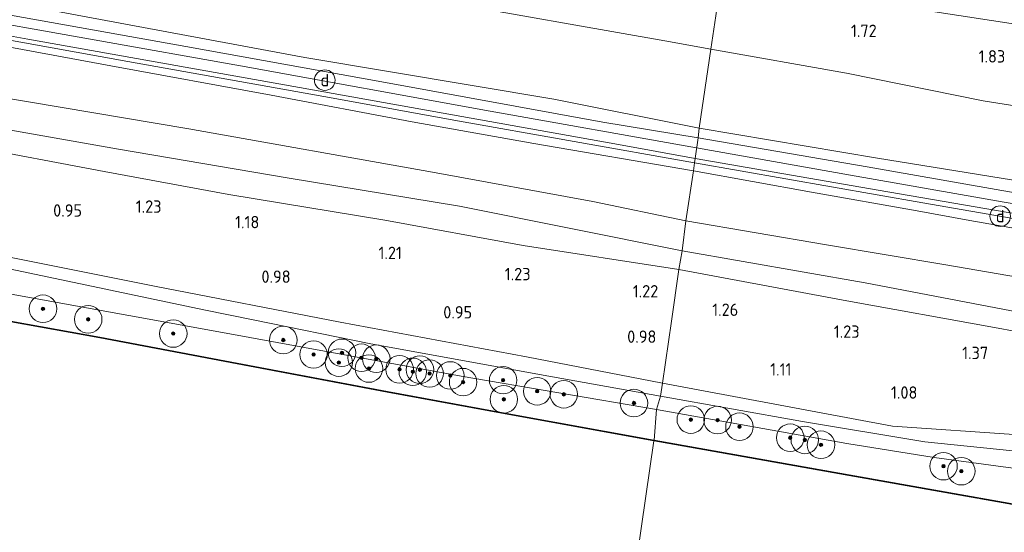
# Model space of a CAD drawing. Extents: x 126429 to 133038, y 413091 to 414846.
# Tile 161 of 256: x 129344 to 129487, y 413301 to 413375. Entities that reach past the tile are written whole.
import ezdxf
from ezdxf.enums import TextEntityAlignment as Align
from ezdxf.lldxf.tags import DXFTag

# ---------------------------------------------------------------- set-up
doc = ezdxf.new("R2010")
doc.units = 0
for name, color, linetype, lineweight in [('B-ME-GR-BOOM-S', 90, 'Continuous', 25), ('B-ME-GR-GRAS-GV', 60, 'Continuous', 13), ('B-ME-GR-HAAG-G', 90, 'GR-HAAG1', 13), ('B-ME-GR-MOERAS-GV', 120, 'Continuous', 13), ('B-ME-GW-TALUD_KRUIN-G', 90, 'Continuous', 18), ('B-ME-GW-TALUD_TEEN-G', 90, 'Continuous', 18), ('B-ME-IE-MEUBILAIR_DIJKPAAL-S', 7, 'Continuous', 25), ('B-ME-IE-TERREINAFSCHEIDING_KUNSTMATIG_HEKWERK-G', 20, 'IE-TERREINAFSCHEIDING-KUNSTMATIG', 18), ('B-ME-OB-BESCHOEIING-GV', 7, 'Continuous', 18), ('B-ME-OB-OEVERVOORZIENING-G', 7, 'Continuous', 18), ('B-ME-OG-HOOGTEPUNT-S', 7, 'Continuous', 25), ('B-ME-OG-WATER_KANAAL-GV', 120, 'Continuous', 18), ('B-ME-VH-VERHARDING_HALFVERHARDING-GV', 252, 'Continuous', 18), ('B-ME-WH-WINTERBED-G', 150, 'WH-WINTERBED', 18)]:
    doc.layers.add(name, color=color, linetype=linetype, lineweight=lineweight)
doc.styles.add('NLCS-ISO', font='NLCS-ISO.ttf')
doc.styles.add('NLCS-ISO-ANNOTATIVE-T18', font='NLCS-ISO.ttf', dxfattribs={"height": 1.8})
doc.styles.get("Standard").update_dxf_attribs({"font": 'arial.ttf'})
doc.linetypes.add('GR-HAAG1', pattern='A,6,[176,NLCS.SHX,S=0.125,R=0,X=0,Y=0],-2', length=8)
doc.linetypes.add('IE-TERREINAFSCHEIDING-KUNSTMATIG', pattern='A,4,[82,NLCS.SHX,S=0.75,R=90,X=0,Y=0],4,-2', length=10)
tags = doc.linetypes.add('WH-WINTERBED', pattern='A,6,-3.5,["WB",Standard,S=1.8,R=0,X=-1.5,Y=-0.9],-3.5,6,-3.5,6,-3.5,6,-3.5,6,-3.5', length=51).pattern_tags.tags
tags[6] = DXFTag(74, 10)

# ---------------------------------------------------------------- blocks, each defined once
blk = doc.blocks.new('SAL-HOOGTELABEL-SO')
at = {"color": 0, "linetype": 'ByBlock', "lineweight": -2, "style": 'NLCS-ISO-ANNOTATIVE-T18'}
blk.add_attdef('HOOGTE', text='', height=1.8, dxfattribs=at).set_placement((2.79, 0), align=Align.RIGHT)
blk = doc.blocks.new('SGR-BOOM_01-SO')
at = {"linetype": 'ByBlock', "lineweight": 18}
h = blk.add_hatch(color=0, dxfattribs=at)
h.dxf.hatch_style = 1
edge = h.paths.add_edge_path()
edge.add_arc((0, 0), 0.25, 0, 360)
at = {"color": 0, "linetype": 'ByBlock', "lineweight": 18}
for radius in [2, 0.25]:
    blk.add_circle((0, 0), radius, dxfattribs=at)
blk = doc.blocks.new('SIE-DIJKPAAL-SO')
at = {"color": 0, "linetype": 'ByBlock', "lineweight": 18}
blk.add_circle((0, 0), 1.5, dxfattribs=at)
at = {"color": 0, "linetype": 'ByBlock', "lineweight": 18, "style": 'NLCS-ISO'}
blk.add_text('d', height=1.8, dxfattribs=at).set_placement((0, 0), align=Align.MIDDLE_CENTER)

msp = doc.modelspace()

# ---------------------------------------------------------------- linework, layer by layer
at = {"layer": 'B-ME-GR-GRAS-GV'}
for points in [[(129445.181, 413375.877, 1.842), (129444.477, 413371.025, 2.256), (129437.801, 413372.236, 2.159), (129404.191, 413378.14, 2.232), (129381.227, 413382.298, 2.263), (129359.777, 413386.372, 2.293), (129327.694, 413392.438, 2.232), (129303.666, 413397.147, 2.179), (129280.218, 413401.712, 2.126), (129254.137, 413406.815, 2.177), (129227.668, 413411.728, 2.228), (129223.314, 413412.517, 2.232), (129223.791, 413415.986, 1.936), (129224.199, 413419.089, 1.452), (129245.636, 413414.956, 1.471), (129266.958, 413411.165, 1.415), (129286.926, 413407.637, 1.403), (129306.895, 413404.109, 1.391), (129343.108, 413398.027, 1.314), (129375.934, 413392.527, 1.257), (129409.252, 413386.965, 1.281), (129445.947, 413381.164, 1.241)], [(129444.477, 413371.025, 2.256), (129442.79, 413359.546, 5.74), (129421.637, 413363.753, 5.77), (129385.457, 413369.818, 5.994), (129352.385, 413375.962, 5.994), (129320.526, 413381.944, 5.958), (129286.515, 413388.232, 5.898), (129258.74, 413393.597, 5.824), (129226.119, 413399.346, 5.817), (129221.521, 413400.144, 5.96), (129223.314, 413412.517, 2.232), (129227.668, 413411.728, 2.228), (129254.137, 413406.815, 2.177), (129280.218, 413401.712, 2.126), (129303.666, 413397.147, 2.179), (129327.694, 413392.438, 2.232), (129359.777, 413386.372, 2.293), (129381.227, 413382.298, 2.263), (129404.191, 413378.14, 2.232), (129437.801, 413372.236, 2.159)], [(129442.79, 413359.546, 5.74), (129442.609, 413358.14, 6.068), (129428.765, 413360.418, 6.088), (129396.636, 413366.286, 6.108), (129368.171, 413371.407, 6.08), (129331.804, 413377.886, 6.088), (129294.557, 413384.732, 6.064), (129258.896, 413391.307, 6.088), (129227.538, 413397.236, 6.051), (129221.284, 413398.476, 6.067), (129221.353, 413399.133, 5.982), (129221.521, 413400.144, 5.96), (129226.119, 413399.346, 5.817), (129258.74, 413393.597, 5.824), (129286.515, 413388.232, 5.898), (129320.526, 413381.944, 5.958), (129352.385, 413375.962, 5.994), (129385.457, 413369.818, 5.994), (129421.637, 413363.753, 5.77)], [(129441.932, 413353.351, 5.843), (129440.83, 413346.054, 3.4), (129427.33, 413348.893, 3.5), (129404.001, 413353.136, 3.617), (129368.615, 413359.435, 3.634), (129331.171, 413365.754, 3.601), (129309.025, 413370.13, 3.598), (129286.781, 413374.351, 3.717), (129265.294, 413377.949, 3.536), (129243.944, 413381.951, 3.508), (129224.977, 413386.008, 3.492), (129219.483, 413386.943, 3.49), (129220.594, 413393.605, 5.943), (129230.122, 413391.784, 5.868), (129247.564, 413388.489, 5.918), (129263.788, 413385.31, 5.93), (129281.643, 413382.33, 5.868), (129300.937, 413378.549, 5.855), (129320.087, 413375.123, 5.905), (129338.636, 413372.021, 5.98), (129357.284, 413368.577, 5.905), (129380.583, 413364.31, 5.968), (129401.083, 413360.436, 5.843), (129418.755, 413357.31, 5.855)], [(129440.83, 413346.054, 3.4), (129440.295, 413341.723, 3.02), (129407.93, 413348.223, 3.439), (129382.904, 413352.298, 3.309), (129358.378, 413356.496, 3.129), (129332.223, 413361.102, 3.198), (129302.084, 413366.67, 3.401), (129270.713, 413372.209, 3.144), (129236.63, 413378.872, 3.145), (129218.998, 413382.758, 3.091), (129219.483, 413386.943, 3.49), (129224.977, 413386.008, 3.492), (129243.944, 413381.951, 3.508), (129265.294, 413377.949, 3.536), (129286.781, 413374.351, 3.717), (129309.025, 413370.13, 3.598), (129331.171, 413365.754, 3.601), (129368.615, 413359.435, 3.634), (129404.001, 413353.136, 3.617), (129427.33, 413348.893, 3.5)], [(129440.295, 413341.723, 3.02), (129439.825, 413339.008, 1.993), (129417.187, 413342.466, 2.058), (129397.118, 413346.153, 1.983), (129374.406, 413349.913, 2.008), (129356.303, 413353.226, 2.008), (129336.258, 413357.038, 1.983), (129309.138, 413361.996, 2.071), (129287.647, 413365.925, 2.058), (129264.999, 413370.369, 2.008), (129243.674, 413373.784, 2.021), (129218.384, 413378.301, 1.883), (129218.998, 413382.758, 3.091), (129236.63, 413378.872, 3.145), (129270.713, 413372.209, 3.144), (129302.084, 413366.67, 3.401), (129332.223, 413361.102, 3.198), (129358.378, 413356.496, 3.129), (129382.904, 413352.298, 3.309), (129407.93, 413348.223, 3.439)], [(129719.003, 413329.612, 2.102), (129716.774, 413316.697, 5.882), (129691.366, 413320.562, 5.96), (129658.423, 413325.43, 5.821), (129630.737, 413329.21, 5.839), (129598.937, 413334.177, 5.789), (129563.641, 413339.351, 5.803), (129530.552, 413344.534, 5.814), (129498.008, 413350.409, 5.757), (129468.684, 413355.18, 5.825), (129442.79, 413359.546, 5.74), (129444.477, 413371.025, 2.256), (129464.173, 413367.546, 2.269), (129484.045, 413363.531, 2.295), (129522.224, 413357.438, 2.208), (129545.75, 413353.562, 2.238), (129569.434, 413349.593, 2.418), (129590.683, 413346.776, 2.413), (129611.891, 413344.392, 2.421), (129632.125, 413341.964, 2.221), (129652.584, 413339.192, 2.208), (129673.818, 413335.937, 2.183), (129695.052, 413332.683, 2.158)], [(129716.644, 413315.866, 5.939), (129716.577, 413315.391, 6.063), (129713.993, 413315.748, 6.092), (129711.292, 413315.795, 6.081), (129709.283, 413315.898, 6.031), (129700.437, 413317.255, 6.003), (129669.123, 413322.07, 5.953), (129638.602, 413326.211, 5.935), (129601.433, 413331.666, 5.843), (129570.765, 413336.258, 5.867), (129533.1, 413342.432, 5.846), (129502.998, 413347.611, 5.917), (129467.171, 413353.928, 5.956), (129442.609, 413358.14, 6.068), (129442.79, 413359.546, 5.74), (129468.684, 413355.18, 5.825), (129498.008, 413350.409, 5.757), (129530.552, 413344.534, 5.814), (129563.641, 413339.351, 5.803), (129598.937, 413334.177, 5.789), (129630.737, 413329.21, 5.839), (129658.423, 413325.43, 5.821), (129691.366, 413320.562, 5.96), (129716.774, 413316.697, 5.882)], [(129716.11, 413312.46, 5.884), (129716.013, 413311.829, 5.977), (129694.983, 413314.749, 6.106), (129660.36, 413319.647, 5.939), (129621.547, 413325.108, 5.903), (129582.497, 413331.053, 5.946), (129548.352, 413336.336, 5.871), (129510.132, 413342.637, 5.853), (129475.264, 413348.69, 5.864), (129442.078, 413354.477, 6.084), (129442.169, 413355.108, 6.059), (129468.796, 413350.511, 5.96), (129507.962, 413343.775, 5.853), (129528.187, 413340.374, 5.857), (129548.413, 413336.973, 5.86), (129581.593, 413331.77, 5.811), (129615.561, 413326.684, 5.878), (129651.26, 413321.538, 5.956), (129689.947, 413316.355, 5.974)], [(129286.761, 413347.46, 1.111), (129291.393, 413347.453, 1.111), (129297.035, 413347.902, 1.098), (129315.485, 413344.15, 1.107), (129341.846, 413339.256, 1.107), (129370.777, 413333.137, 1.082), (129377.98, 413331.669, 1.097), (129395.04, 413328.193, 1.131), (129421.472, 413323.386, 1.09), (129437.164, 413320.593, 1.07), (129436.5626, 413318.6335, 0.7643), (129408.2026, 413323.5136, 0.7643), (129373.4902, 413329.8517, 0.7643), (129332.0884, 413337.3508, 0.7643), (129293.7696, 413344.4371, 0.7643), (129290.4758, 413344.7802, 0.7643), (129285.8507, 413345.1122, 0.7643), (129282.4311, 413345.1449, 0.7643), (129279.7818, 413345.1385, 0.7643), (129277.5476, 413345.1279, 0.7643), (129273.0619, 413345.3638, 0.7143), (129273.949, 413348.519, 1.107), (129279.956, 413347.683, 1.123)]]:
    msp.add_polyline3d(points, close=True, dxfattribs=at)
for points in [[(129712.553, 413340.126, 1.226), (129691.095, 413343.317, 1.244), (129670.975, 413346.415, 1.234), (129650.855, 413349.514, 1.223), (129618.042, 413354.673, 1.255), (129582.307, 413360.206, 1.226), (129546.09, 413365.815, 1.23), (129509.607, 413371.441, 1.173), (129475.753, 413376.633, 1.148), (129445.947, 413381.164, 1.241), (129446.208, 413382.961, 1.066), (129478.349, 413377.983, 0.952), (129516.117, 413372.085, 1.002), (129536.156, 413369.075, 1.013), (129556.196, 413366.065, 1.023), (129592.82, 413360.349, 1.102), (129627.037, 413354.935, 1.123), (129661.61, 413349.609, 1.031), (129698.244, 413343.778, 1.116), (129712.677, 413341.594, 1.09)], [(129719.003, 413329.612, 2.102), (129695.052, 413332.683, 2.158), (129673.818, 413335.937, 2.183), (129652.584, 413339.192, 2.208), (129632.125, 413341.964, 2.221), (129611.891, 413344.392, 2.421), (129590.683, 413346.776, 2.413), (129569.434, 413349.593, 2.418), (129545.75, 413353.562, 2.238), (129522.224, 413357.438, 2.208), (129484.045, 413363.531, 2.295), (129464.173, 413367.546, 2.269), (129444.477, 413371.025, 2.256), (129445.181, 413375.877, 1.842), (129445.947, 413381.164, 1.241), (129475.753, 413376.633, 1.148), (129509.607, 413371.441, 1.173), (129546.09, 413365.815, 1.23), (129582.307, 413360.206, 1.226), (129618.042, 413354.673, 1.255), (129650.855, 413349.514, 1.223), (129670.975, 413346.415, 1.234), (129691.095, 413343.317, 1.244), (129712.553, 413340.126, 1.226)], [(129324.947, 413376.159, 6.07), (129345.221, 413372.46, 6.055), (129366.714, 413368.649, 6.057), (129388.208, 413364.838, 6.059), (129409.619, 413361.009, 6.074), (129431.031, 413357.181, 6.088), (129442.169, 413355.108, 6.059), (129442.078, 413354.477, 6.084), (129441.932, 413353.351, 5.843), (129418.755, 413357.31, 5.855), (129401.083, 413360.436, 5.843), (129380.583, 413364.31, 5.968), (129357.284, 413368.577, 5.905), (129338.636, 413372.021, 5.98), (129320.087, 413375.123, 5.905), (129300.937, 413378.549, 5.855)], [(129336.258, 413357.038, 1.983), (129356.303, 413353.226, 2.008), (129374.406, 413349.913, 2.008), (129397.118, 413346.153, 1.983), (129417.187, 413342.466, 2.058), (129439.825, 413339.008, 1.993), (129438.745, 413331.492, 1.009), (129437.436, 413322.468, 1.025), (129417.659, 413326.293, 1.139), (129390.61, 413331.33, 1.163), (129363.615, 413336.56, 1.135), (129337.43, 413341.803, 1.09)], [(129495.67, 413343.724, 5.943), (129482.101, 413346.132, 5.768), (129474.465, 413347.516, 5.805), (129459.079, 413350.253, 5.843), (129441.932, 413353.351, 5.843), (129442.078, 413354.477, 6.084), (129475.264, 413348.69, 5.864), (129510.132, 413342.637, 5.853)], [(129512.114, 413333.901, 3.499), (129478.591, 413339.67, 3.416), (129461.276, 413342.556, 3.316), (129440.83, 413346.054, 3.4), (129441.932, 413353.351, 5.843), (129459.079, 413350.253, 5.843), (129474.465, 413347.516, 5.805), (129482.101, 413346.132, 5.768), (129495.67, 413343.724, 5.943)], [(129708.066, 413300.189, 3.093), (129691.94, 413301.632, 2.851), (129662.249, 413306.027, 2.935), (129634.249, 413310.146, 2.886), (129600.608, 413315.571, 2.877), (129571.039, 413320.065, 2.954), (129543.332, 413324.056, 2.996), (129531.555, 413325.661, 2.956), (129496.001, 413331.47, 2.96), (129466.892, 413337.075, 2.981), (129440.295, 413341.723, 3.02), (129440.83, 413346.054, 3.4), (129461.276, 413342.556, 3.316), (129478.591, 413339.67, 3.416), (129512.114, 413333.901, 3.499), (129543.953, 413328.233, 3.47), (129575.792, 413323.447, 3.456), (129607.734, 413318.467, 3.381), (129640.444, 413313.973, 3.261), (129673.727, 413308.741, 3.076), (129703.414, 413304.375, 3.104), (129710.849, 413302.617, 3.115)], [(129337.43, 413341.803, 1.09), (129363.615, 413336.56, 1.135), (129390.61, 413331.33, 1.163), (129417.659, 413326.293, 1.139), (129437.436, 413322.468, 1.025), (129437.164, 413320.593, 1.07), (129421.472, 413323.386, 1.09), (129395.04, 413328.193, 1.131), (129377.98, 413331.669, 1.097), (129370.777, 413333.137, 1.082), (129341.846, 413339.256, 1.107)], [(129507.719, 413326.514, 1.931), (129485.675, 413330.577, 1.981), (129464.22, 413334.418, 2.018), (129439.825, 413339.008, 1.993), (129440.295, 413341.723, 3.02), (129466.892, 413337.075, 2.981), (129496.001, 413331.47, 2.96)], [(129489.209, 413314.961, 0.977), (129470.875, 413316.21, 0.988), (129437.436, 413322.468, 1.025), (129438.745, 413331.492, 1.009), (129439.825, 413339.008, 1.993), (129464.22, 413334.418, 2.018), (129485.675, 413330.577, 1.981), (129507.719, 413326.514, 1.931)], [(129717.52, 413279.313, 1.031), (129692.898, 413282.537, 0.999), (129664.149, 413286.024, 1.02), (129637.274, 413290.62, 0.963), (129606.348, 413295.456, 1.077), (129578.6, 413299.485, 1.041), (129552.569, 413302.988, 0.988), (129526.928, 413306.951, 0.981), (129507.651, 413310.144, 0.984), (129488.358, 413312.619, 0.828), (129475.547, 413313.969, 0.821), (129457.771, 413316.889, 0.792), (129437.164, 413320.593, 1.07), (129437.436, 413322.468, 1.025), (129470.875, 413316.21, 0.988), (129489.209, 413314.961, 0.977), (129516.212, 413310.753, 1.063), (129551.897, 413305.286, 1.23), (129579.102, 413301.129, 1.123), (129605.989, 413296.894, 1.166), (129636.413, 413292.29, 1.073), (129667.597, 413287.357, 1.127), (129689.5, 413284.407, 1.095), (129711.403, 413281.458, 1.063)], [(129497.3663, 413308.884, 0.7643), (129476.9033, 413311.6768, 0.7643), (129464.2361, 413313.7253, 0.7643), (129436.5626, 413318.6335, 0.7643), (129437.164, 413320.593, 1.07), (129457.771, 413316.889, 0.792), (129475.547, 413313.969, 0.821), (129488.358, 413312.619, 0.828)]]:
    msp.add_polyline3d(points, dxfattribs=at)
at = {"layer": 'B-ME-GR-HAAG-G'}
msp.add_polyline3d([(129297.035, 413347.902, 1.098), (129315.485, 413344.15, 1.107), (129341.846, 413339.256, 1.107), (129370.777, 413333.137, 1.082), (129377.98, 413331.669, 1.097)], dxfattribs=at)
at = {"layer": 'B-ME-GR-MOERAS-GV'}
msp.add_polyline3d([(129273.0619, 413345.3638, 0.7143), (129277.5476, 413345.1279, 0.7643), (129279.7818, 413345.1385, 0.7643), (129282.4311, 413345.1449, 0.7643), (129285.8507, 413345.1122, 0.7643), (129290.4758, 413344.7802, 0.7643), (129293.7696, 413344.4371, 0.7643), (129332.0884, 413337.3508, 0.7643), (129373.4902, 413329.8517, 0.7643), (129408.2026, 413323.5136, 0.7643), (129436.5626, 413318.6335, 0.7643), (129436.2096, 413314.1927, 0.735), (129414.593, 413318.117, 0.747), (129397.466, 413321.278, 0.704), (129375.643, 413325.39, 0.735), (129355.689, 413329.175, 0.751), (129338.398, 413332.248, 0.747), (129313.03, 413337.297, 0.743), (129286.591, 413342.538, 0.729)], close=True, dxfattribs=at)
msp.add_polyline3d([(129727.061, 413268.931, 0.757), (129691.322, 413273.964, 0.757), (129659.269, 413278.263, 0.754), (129616.559, 413284.492, 0.74), (129580.054, 413290.327, 0.704), (129539.817, 413296.489, 0.761), (129501.447, 413302.619, 0.765), (129465.375, 413309.022, 0.765), (129436.2096, 413314.1927, 0.735), (129436.5626, 413318.6335, 0.7643), (129464.2361, 413313.7253, 0.7643), (129476.9033, 413311.6768, 0.7643), (129497.3663, 413308.884, 0.7643), (129525.5646, 413304.4027, 0.7643), (129557.3654, 413299.6789, 0.7643), (129583.5556, 413295.5762, 0.7643), (129612.3569, 413291.3643, 0.7643), (129644.9204, 413286.4249, 0.7643), (129676.9221, 413281.625, 0.7643), (129703.8142, 413278.1731, 0.7643), (129733.0275, 413274.0073, 0.7643)], dxfattribs=at)
at = {"layer": 'B-ME-GW-TALUD_KRUIN-G'}
for points in [[(129060.394, 413431.341, 6.047), (129091.989, 413425.228, 6.1), (129127.252, 413418.172, 5.93), (129163.784, 413411.132, 5.878), (129196.741, 413404.559, 5.878), (129221.521, 413400.144, 5.96), (129226.119, 413399.346, 5.817), (129258.74, 413393.597, 5.824), (129286.515, 413388.232, 5.898), (129320.526, 413381.944, 5.958), (129352.385, 413375.962, 5.994), (129385.457, 413369.818, 5.994), (129421.637, 413363.753, 5.77), (129442.79, 413359.546, 5.74)], [(129059.754, 413425.421, 6.005), (129068.289, 413423.467, 6.005), (129090.262, 413418.96, 5.993), (129109.809, 413415.431, 6.105), (129134.171, 413410.496, 6.03), (129153.129, 413406.312, 5.93), (129165.229, 413404.214, 5.905), (129175.542, 413402.35, 5.905), (129190.336, 413399.665, 5.893), (129207.472, 413396.476, 5.943), (129220.594, 413393.605, 5.943), (129230.122, 413391.784, 5.868), (129247.564, 413388.489, 5.918), (129263.788, 413385.31, 5.93), (129281.643, 413382.33, 5.868), (129300.937, 413378.549, 5.855), (129320.087, 413375.123, 5.905), (129338.636, 413372.021, 5.98), (129357.284, 413368.577, 5.905), (129380.583, 413364.31, 5.968), (129401.083, 413360.436, 5.843), (129418.755, 413357.31, 5.855), (129441.932, 413353.351, 5.843)], [(129440.295, 413341.723, 3.02), (129407.93, 413348.223, 3.439), (129382.904, 413352.298, 3.309), (129358.378, 413356.496, 3.129), (129332.223, 413361.102, 3.198), (129302.084, 413366.67, 3.401), (129270.713, 413372.209, 3.144), (129236.63, 413378.872, 3.145), (129218.998, 413382.758, 3.091), (129204.108, 413385.244, 3.111), (129182.46, 413389.558, 3.319), (129160.743, 413394.014, 3.263), (129139.289, 413398.625, 3.482), (129115.538, 413403.367, 3.504), (129091.272, 413407.945, 3.527), (129058.646, 413414.929, 3.456)], [(129442.79, 413359.546, 5.74), (129468.684, 413355.18, 5.825), (129498.008, 413350.409, 5.757), (129530.552, 413344.534, 5.814), (129563.641, 413339.351, 5.803), (129598.937, 413334.177, 5.789), (129630.737, 413329.21, 5.839), (129658.423, 413325.43, 5.821), (129691.366, 413320.562, 5.96), (129716.774, 413316.697, 5.882), (129720.474, 413316.134, 5.871), (129751.057, 413312.183, 5.882), (129781.081, 413308.614, 5.814), (129783.718, 413308.345, 5.803)], [(129441.932, 413353.351, 5.843), (129459.079, 413350.253, 5.843), (129474.465, 413347.516, 5.805), (129482.101, 413346.132, 5.768), (129495.67, 413343.724, 5.943), (129513.92, 413340.478, 5.768), (129536.035, 413336.676, 5.78), (129555.392, 413333.542, 5.655), (129572.155, 413330.734, 5.605), (129588.437, 413328.569, 5.805), (129606.989, 413325.866, 5.843), (129623.924, 413323.113, 5.805), (129641.283, 413320.594, 5.855), (129657.85, 413318.54, 5.893), (129677.687, 413315.64, 5.855), (129697.343, 413312.822, 5.843), (129715.673, 413309.53, 5.668), (129727.712, 413307.822, 5.868), (129742.816, 413306.274, 5.893), (129756.415, 413304.618, 5.955), (129771.618, 413302.693, 5.993), (129782.953, 413301.21, 5.793)], [(129440.295, 413341.723, 3.02), (129466.892, 413337.075, 2.981), (129496.001, 413331.47, 2.96), (129531.555, 413325.661, 2.956), (129543.332, 413324.056, 2.996), (129571.039, 413320.065, 2.954), (129600.608, 413315.571, 2.877), (129634.249, 413310.146, 2.886), (129662.249, 413306.027, 2.935), (129691.94, 413301.632, 2.851), (129708.066, 413300.189, 3.093), (129710.645, 413300.132, 2.994), (129712.235, 413300.801, 3.008), (129713.221, 413301.613, 3.143)], [(129377.98, 413331.669, 1.097), (129395.04, 413328.193, 1.131), (129421.472, 413323.386, 1.09), (129437.164, 413320.593, 1.07)], [(129437.164, 413320.593, 1.07), (129457.771, 413316.889, 0.792), (129475.547, 413313.969, 0.821), (129488.358, 413312.619, 0.828), (129507.651, 413310.144, 0.984), (129526.928, 413306.951, 0.981), (129552.569, 413302.988, 0.988), (129578.6, 413299.485, 1.041), (129606.348, 413295.456, 1.077), (129637.274, 413290.62, 0.963), (129664.149, 413286.024, 1.02), (129692.898, 413282.537, 0.999), (129717.52, 413279.313, 1.031), (129739.508, 413276.269, 1.123), (129760.639, 413273.729, 1.137), (129780.001, 413271.55, 1.176)]]:
    msp.add_polyline3d(points, dxfattribs=at)
at = {"layer": 'B-ME-GW-TALUD_TEEN-G'}
for points in [[(129444.477, 413371.025, 2.256), (129437.801, 413372.236, 2.159), (129404.191, 413378.14, 2.232), (129381.227, 413382.298, 2.263), (129359.777, 413386.372, 2.293), (129327.694, 413392.438, 2.232), (129303.666, 413397.147, 2.179), (129280.218, 413401.712, 2.126), (129254.137, 413406.815, 2.177), (129227.668, 413411.728, 2.228), (129223.314, 413412.517, 2.232), (129187.894, 413418.184, 2.265), (129156.763, 413424.259, 2.208), (129123.508, 413431.088, 2.281), (129093.063, 413436.69, 2.297), (129061.663, 413443.535, 1.926)], [(129058.952, 413419.005, 3.9), (129088.309, 413413.309, 3.955), (129110.122, 413409.267, 3.904), (129131.648, 413405, 3.853), (129153.42, 413400.484, 3.738), (129175.542, 413395.656, 3.622), (129197.737, 413390.955, 3.556), (129219.483, 413386.943, 3.49), (129224.977, 413386.008, 3.492), (129243.944, 413381.951, 3.508), (129265.294, 413377.949, 3.536), (129286.781, 413374.351, 3.717), (129309.025, 413370.13, 3.598), (129331.171, 413365.754, 3.601), (129368.615, 413359.435, 3.634), (129404.001, 413353.136, 3.617), (129427.33, 413348.893, 3.5), (129440.83, 413346.054, 3.4)], [(129439.825, 413339.008, 1.993), (129417.187, 413342.466, 2.058), (129397.118, 413346.153, 1.983), (129374.406, 413349.913, 2.008), (129356.303, 413353.226, 2.008), (129336.258, 413357.038, 1.983), (129309.138, 413361.996, 2.071), (129287.647, 413365.925, 2.058), (129264.999, 413370.369, 2.008), (129243.674, 413373.784, 2.021), (129218.384, 413378.301, 1.883), (129199.846, 413381.391, 2.007), (129173.903, 413386.609, 1.845), (129153.94, 413390.717, 1.945), (129134.847, 413394.07, 1.858), (129115.053, 413397.933, 1.845), (129095.339, 413401.749, 1.883), (129084.882, 413404.047, 1.708), (129069.316, 413406.956, 1.758), (129057.924, 413409.141, 1.795)], [(129784.4732, 413321.2673, 2.5805), (129773.8558, 413322.8067, 2.543), (129751.428, 413325.815, 1.997), (129728.415, 413328.405, 2.08), (129719.003, 413329.612, 2.102), (129695.052, 413332.683, 2.158), (129673.818, 413335.937, 2.183), (129652.584, 413339.192, 2.208), (129632.125, 413341.964, 2.221), (129611.891, 413344.392, 2.421), (129590.683, 413346.776, 2.413), (129569.434, 413349.593, 2.418), (129545.75, 413353.562, 2.238), (129522.224, 413357.438, 2.208), (129484.045, 413363.531, 2.295), (129464.173, 413367.546, 2.269), (129444.477, 413371.025, 2.256)], [(129273.0619, 413345.3638, 0.7143), (129277.5476, 413345.1279, 0.7643), (129279.7818, 413345.1385, 0.7643), (129282.4311, 413345.1449, 0.7643), (129285.8507, 413345.1122, 0.7643), (129290.4758, 413344.7802, 0.7643), (129293.7696, 413344.4371, 0.7643), (129332.0884, 413337.3508, 0.7643), (129373.4902, 413329.8517, 0.7643), (129408.2026, 413323.5136, 0.7643), (129436.5626, 413318.6335, 0.7643)], [(129713.221, 413301.613, 3.143), (129710.849, 413302.617, 3.115), (129703.414, 413304.375, 3.104), (129673.727, 413308.741, 3.076), (129640.444, 413313.973, 3.261), (129607.734, 413318.467, 3.381), (129575.792, 413323.447, 3.456), (129543.953, 413328.233, 3.47), (129512.114, 413333.901, 3.499), (129478.591, 413339.67, 3.416), (129461.276, 413342.556, 3.316), (129440.83, 413346.054, 3.4)], [(129710.644, 413297.523, 2.343), (129698.869, 413297.462, 1.956), (129684.305, 413299.414, 1.968), (129665.261, 413300.973, 1.768), (129642.856, 413304.322, 1.806), (129617.529, 413308.093, 1.656), (129593.488, 413311.78, 1.818), (129572.169, 413315.516, 1.868), (129551.448, 413318.779, 1.881), (129530.04, 413322.698, 1.918), (129507.719, 413326.514, 1.931), (129485.675, 413330.577, 1.981), (129464.22, 413334.418, 2.018), (129439.825, 413339.008, 1.993)], [(129436.5626, 413318.6335, 0.7643), (129464.2361, 413313.7253, 0.7643), (129476.9033, 413311.6768, 0.7643), (129497.3663, 413308.884, 0.7643), (129525.5646, 413304.4027, 0.7643), (129557.3654, 413299.6789, 0.7643), (129583.5556, 413295.5762, 0.7643), (129612.3569, 413291.3643, 0.7643), (129644.9204, 413286.4249, 0.7643), (129676.9221, 413281.625, 0.7643), (129703.8142, 413278.1731, 0.7643), (129733.0275, 413274.0073, 0.7643), (129760.8067, 413270.392, 0.7643), (129779.3053, 413267.834, 0.7643)]]:
    msp.add_polyline3d(points, dxfattribs=at)
at = {"layer": 'B-ME-IE-TERREINAFSCHEIDING_KUNSTMATIG_HEKWERK-G'}
for points in [[(129442.078, 413354.477, 6.084), (129407.135, 413360.701, 6.169), (129389.604, 413363.909, 6.161), (129359.748, 413369.245, 6.165), (129325.132, 413375.471, 6.161), (129296.448, 413380.694, 6.173), (129264.101, 413386.74, 6.169), (129232.1, 413392.929, 6.112), (129231.977, 413392.952, 6.112)], [(129445.947, 413381.164, 1.241), (129475.753, 413376.633, 1.148), (129509.607, 413371.441, 1.173), (129546.09, 413365.815, 1.23), (129582.307, 413360.206, 1.226), (129618.042, 413354.673, 1.255), (129650.855, 413349.514, 1.223), (129670.975, 413346.415, 1.234), (129691.095, 413343.317, 1.244), (129712.553, 413340.126, 1.226), (129719.8, 413335.53, 1.543), (129719.57, 413333.866, 1.787), (129719.003, 413329.612, 2.102), (129716.774, 413316.697, 5.882), (129716.644, 413315.866, 5.939)], [(129215.242, 413372.661, 1.18), (129215.844, 413372.875, 1.198), (129217.894, 413373.845, 1.578), (129221.83, 413372.5177, 1.7223), (129224.8851, 413371.7299, 1.6223), (129227.6618, 413371.6311, 1.6923), (129239.538, 413369.777, 1.529), (129265.901, 413365.133, 1.578), (129277.706, 413362.988, 1.545), (129280.426, 413360.936, 1.188), (129288.891, 413353.836, 1.09), (129293.018, 413350.7, 1.119), (129316.39, 413345.974, 1.09), (129337.43, 413341.803, 1.09), (129363.615, 413336.56, 1.135), (129390.61, 413331.33, 1.163), (129417.659, 413326.293, 1.139), (129437.436, 413322.468, 1.025)], [(129442.078, 413354.477, 6.084), (129475.264, 413348.69, 5.864), (129510.132, 413342.637, 5.853), (129548.352, 413336.336, 5.871), (129582.497, 413331.053, 5.946), (129621.547, 413325.108, 5.903), (129660.36, 413319.647, 5.939), (129694.983, 413314.749, 6.106), (129716.013, 413311.829, 5.977), (129721.634, 413311.048, 5.942)], [(129780.104, 413272.566, 1.422), (129762.233, 413274.93, 1.304), (129726.071, 413279.53, 1.247), (129716.844, 413280.725, 1.055), (129711.403, 413281.458, 1.063), (129689.5, 413284.407, 1.095), (129667.597, 413287.357, 1.127), (129636.413, 413292.29, 1.073), (129605.989, 413296.894, 1.166), (129579.102, 413301.129, 1.123), (129551.897, 413305.286, 1.23), (129516.212, 413310.753, 1.063), (129489.209, 413314.961, 0.977), (129470.875, 413316.21, 0.988), (129437.436, 413322.468, 1.025)]]:
    msp.add_polyline3d(points, dxfattribs=at)
at = {"layer": 'B-ME-OB-BESCHOEIING-GV'}
msp.add_polyline3d([(129338.398, 413332.248, 0.747), (129355.689, 413329.175, 0.751), (129375.643, 413325.39, 0.735), (129397.466, 413321.278, 0.704), (129414.593, 413318.117, 0.747), (129436.2096, 413314.1927, 0.735), (129436.1954, 413314.0941, 0.7), (129414.575, 413318.019, 0.7), (129397.448, 413321.18, 0.7), (129375.625, 413325.292, 0.7), (129355.671, 413329.077, 0.7), (129338.379, 413332.15, 0.7)], dxfattribs=at)
msp.add_polyline3d([(129779.0272, 413261.9039, 0.79), (129779.0171, 413261.8044, 0.7), (129758.228, 413264.675, 0.7), (129727.047, 413268.832, 0.7), (129691.308, 413273.865, 0.7), (129659.255, 413278.164, 0.7), (129616.544, 413284.393, 0.7), (129580.038, 413290.228, 0.7), (129539.802, 413296.39, 0.7), (129501.431, 413302.521, 0.7), (129465.357, 413308.924, 0.7), (129436.1954, 413314.0941, 0.7), (129436.2096, 413314.1927, 0.735), (129465.375, 413309.022, 0.765), (129501.447, 413302.619, 0.765), (129539.817, 413296.489, 0.761), (129580.054, 413290.327, 0.704), (129616.559, 413284.492, 0.74), (129659.269, 413278.263, 0.754), (129691.322, 413273.964, 0.757), (129727.061, 413268.931, 0.757), (129758.241, 413264.774, 0.747)], close=True, dxfattribs=at)
at = {"layer": 'B-ME-OB-OEVERVOORZIENING-G'}
for points in [[(129056.2327, 413393.7776, 0.7), (129062.303, 413392.448, 0.7), (129079.024, 413388.166, 0.7), (129100.073, 413382.997, 0.7), (129118.989, 413378.427, 0.7), (129125.786, 413376.517, 0.7), (129130.225, 413375.897, 0.7), (129138.5313, 413373.9812, 0.7), (129138.688, 413373.945, 0.7), (129152.667, 413370.796, 0.7), (129173.505, 413366.459, 0.7), (129193.097, 413361.964, 0.7), (129216.634, 413357.09, 0.7), (129241.86, 413351.864, 0.7), (129262.564, 413347.455, 0.7), (129286.572, 413342.44, 0.7), (129313.01, 413337.199, 0.7), (129338.379, 413332.15, 0.7), (129355.671, 413329.077, 0.7), (129375.625, 413325.292, 0.7), (129397.448, 413321.18, 0.7), (129414.575, 413318.019, 0.7), (129436.1954, 413314.0941, 0.7)], [(129436.1954, 413314.0941, 0.7), (129465.357, 413308.924, 0.7), (129501.431, 413302.521, 0.7), (129539.802, 413296.39, 0.7), (129580.038, 413290.228, 0.7), (129616.544, 413284.393, 0.7), (129659.255, 413278.164, 0.7), (129691.308, 413273.865, 0.7), (129727.047, 413268.832, 0.7), (129758.228, 413264.675, 0.7), (129779.0171, 413261.8044, 0.7)]]:
    msp.add_polyline3d(points, dxfattribs=at)
at = {"layer": 'B-ME-OG-WATER_KANAAL-GV'}
for points in [[(129338.379, 413332.15, 0.7), (129355.671, 413329.077, 0.7), (129375.625, 413325.292, 0.7), (129397.448, 413321.18, 0.7), (129414.575, 413318.019, 0.7), (129436.1954, 413314.0941, 0.7), (129431.4527, 413281.2213, 0.7), (129413.2656, 413284.0662, 0.7), (129391.698, 413287.5606, 0.7), (129380.2638, 413289.4961, 0.7), (129365.1055, 413292.7846, 0.7), (129328.11, 413300.381, 0.7)], [(129522.2414, 413267.1756, 0.7), (129485.7826, 413272.9849, 0.7), (129452.5012, 413277.9291, 0.7), (129431.4527, 413281.2213, 0.7), (129436.1954, 413314.0941, 0.7), (129465.357, 413308.924, 0.7), (129501.431, 413302.521, 0.7)]]:
    msp.add_polyline3d(points, dxfattribs=at)
at = {"layer": 'B-ME-VH-VERHARDING_HALFVERHARDING-GV'}
for points in [[(129442.609, 413358.14, 6.068), (129442.169, 413355.108, 6.059), (129431.031, 413357.181, 6.088), (129409.619, 413361.009, 6.074), (129388.208, 413364.838, 6.059), (129366.714, 413368.649, 6.057), (129345.221, 413372.46, 6.055), (129324.947, 413376.159, 6.07), (129304.674, 413379.858, 6.084), (129266.016, 413386.953, 6.059), (129245.846, 413390.72, 6.062), (129225.676, 413394.488, 6.064), (129220.862, 413395.438, 6.074), (129221.069, 413397.004, 6.097), (129221.284, 413398.476, 6.067), (129227.538, 413397.236, 6.051), (129258.896, 413391.307, 6.088), (129294.557, 413384.732, 6.064), (129331.804, 413377.886, 6.088), (129368.171, 413371.407, 6.08), (129396.636, 413366.286, 6.108), (129428.765, 413360.418, 6.088)], [(129716.318, 413313.768, 5.964), (129716.11, 413312.46, 5.884), (129689.947, 413316.355, 5.974), (129651.26, 413321.538, 5.956), (129615.561, 413326.684, 5.878), (129581.593, 413331.77, 5.811), (129548.413, 413336.973, 5.86), (129528.187, 413340.374, 5.857), (129507.962, 413343.775, 5.853), (129468.796, 413350.511, 5.96), (129442.169, 413355.108, 6.059), (129442.609, 413358.14, 6.068), (129467.171, 413353.928, 5.956), (129502.998, 413347.611, 5.917), (129533.1, 413342.432, 5.846), (129570.765, 413336.258, 5.867), (129601.433, 413331.666, 5.843), (129638.602, 413326.211, 5.935), (129669.123, 413322.07, 5.953), (129700.437, 413317.255, 6.003), (129709.283, 413315.898, 6.031), (129711.292, 413315.795, 6.081), (129713.993, 413315.748, 6.092), (129716.577, 413315.391, 6.063)]]:
    msp.add_polyline3d(points, close=True, dxfattribs=at)
at = {"layer": 'B-ME-WH-WINTERBED-G'}
for points in [[(129442.395, 413356.668, 6.068), (129412.396, 413361.991, 6.108), (129376.103, 413368.584, 6.116), (129333.547, 413376.143, 6.088), (129289.963, 413384.139, 6.084), (129262.457, 413389.222, 6.086), (129234.952, 413394.305, 6.088), (129221.069, 413397.004, 6.097), (129192.218, 413402.614, 6.116), (129168.9, 413407.152, 6.116), (129145.582, 413411.691, 6.116), (129119.68, 413416.713, 6.123), (129093.779, 413421.735, 6.129), (129060.104, 413428.724, 6.09)], [(129783.383, 413305.029, 5.914), (129774.119, 413306.257, 5.892), (129746.558, 413309.811, 5.935), (129718.997, 413313.366, 5.978), (129716.318, 413313.768, 5.964), (129673.333, 413320.008, 5.996), (129649.061, 413323.484, 5.973), (129624.79, 413326.961, 5.949), (129589.384, 413332.286, 5.923), (129553.979, 413337.612, 5.896), (129520.539, 413343.2, 5.854), (129487.099, 413348.789, 5.811), (129464.747, 413352.728, 5.94), (129442.395, 413356.668, 6.068)]]:
    msp.add_polyline3d(points, dxfattribs=at)

# ---------------------------------------------------------------- block references
at = {"layer": 'B-ME-GR-BOOM-S'}
for p in [(129347.4248, 413333.2885, 1.577), (129353.9934, 413331.7526, 1.577), (129366.353, 413329.683, 0.984), (129382.341, 413328.746, 0.994), (129386.739, 413326.638, 0.982), (129390.866, 413326.891, 0.894), (129393.7101, 413326.1678, 1.381), (129395.846, 413326.029, 1.156), (129390.4124, 413325.4613, 1.4895), (129394.7872, 413324.6019, 1.381), (129399.2402, 413324.4821, 1.381), (129402.192, 413324.435, 1.381), (129401.1586, 413324.1287, 1.381), (129403.5997, 413323.8778, 1.106), (129406.609, 413323.591, 0.994), (129414.28, 413322.907, 0.906), (129408.467, 413322.626, 0.932), (129414.387, 413320.126, 0.782), (129419.23, 413321.294, 0.832), (129423.099, 413320.854, 0.882), (129433.292, 413319.584, 0.782), (129441.549, 413317.173, 0.994), (129445.444, 413317.111, 1.01), (129448.624, 413316.141, 0.894), (129456.001, 413314.548, 0.894), (129458.116, 413314.218, 0.769), (129460.467, 413313.521, 0.706), (129478.274, 413310.406, 0.894), (129480.855, 413309.676, 0.884)]:
    msp.add_blockref('SGR-BOOM_01-SO', p, dxfattribs=at)
at = {"layer": 'B-ME-IE-MEUBILAIR_DIJKPAAL-S'}
for p in [(129388.368, 413366.515, 6.109), (129486.506, 413346.746, 6.105)]:
    msp.add_blockref('SIE-DIJKPAAL-SO', p, dxfattribs=at)
at = {"layer": 'B-ME-OG-HOOGTEPUNT-S'}
for p, values in [((129465.772, 413372.786, 1.716), {'HOOGTE': '1.72'}), ((129484.45, 413369.068, 1.828), {'HOOGTE': '1.83'}), ((129350.31, 413346.674, 0.948), {'HOOGTE': '0.95'}), ((129361.856, 413347.241, 1.234), {'HOOGTE': '1.23'}), ((129376.073, 413344.983, 1.184), {'HOOGTE': '1.18'}), ((129396.783, 413340.504, 1.21), {'HOOGTE': '1.21'}), ((129415.481, 413337.424, 1.234), {'HOOGTE': '1.23'}), ((129380.615, 413337.051, 0.984), {'HOOGTE': '0.98'}), ((129434.036, 413334.926, 1.222), {'HOOGTE': '1.22'}), ((129406.991, 413331.874, 0.947), {'HOOGTE': '0.95'}), ((129445.658, 413332.247, 1.256), {'HOOGTE': '1.26'}), ((129463.283, 413329.065, 1.23), {'HOOGTE': '1.23'}), ((129433.761, 413328.333, 0.984), {'HOOGTE': '0.98'}), ((129481.968, 413325.973, 1.368), {'HOOGTE': '1.37'}), ((129453.383, 413323.575, 1.106), {'HOOGTE': '1.11'}), ((129471.689, 413320.214, 1.08), {'HOOGTE': '1.08'})]:
    msp.add_blockref('SAL-HOOGTELABEL-SO', p, dxfattribs=at).add_auto_attribs(values)

doc.saveas('drawing.dxf')
